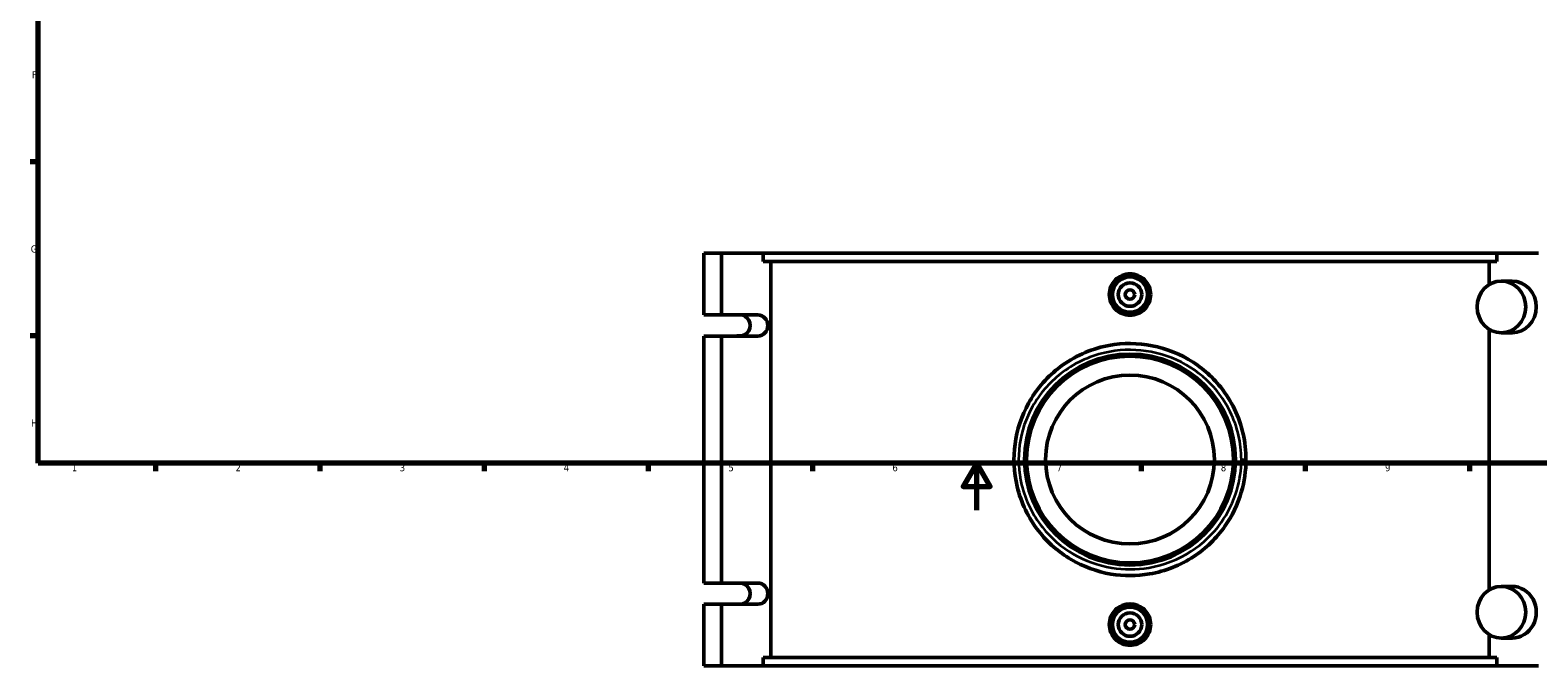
# Model space of a CAD drawing. Header units: millimetres. Extents: x -15 to 1200, y -66 to 1201.
# Tile 1 of 5: x 17 to 660, y -66 to 205. Entities that reach past the tile are written whole.
import ezdxf

# ---------------------------------------------------------------- set-up
doc = ezdxf.new("R2010")
doc.units = ezdxf.units.MM
for name, color, linetype, lineweight in [('Border (ANSI)', 7, 'Continuous', 70), ('Visible (ANSI)', 7, 'Continuous', 50), ('Visible Narrow (ANSI)', 7, 'Continuous', 35)]:
    doc.layers.add(name, color=color, linetype=linetype, lineweight=lineweight)
doc.styles.add('Note Text (ANSI)', font='tahoma.ttf')

# ---------------------------------------------------------------- blocks, each defined once
blk = doc.blocks.new('Borders Default Border')
at = {"layer": 'Border (ANSI)'}
for p, q in [((20, 148.5), (16.55, 148.5)), ((20, 74.25), (16.55, 74.25)), ((70.08, 20), (70.08, 16.55)), ((140.17, 20), (140.17, 16.55)), ((210.25, 20), (210.25, 16.55)), ((280.33, 20), (280.33, 16.55)), ((350.42, 20), (350.42, 16.55)), ((490.58, 20), (490.58, 16.55)), ((560.67, 20), (560.67, 16.55)), ((630.75, 20), (630.75, 16.55))]:
    blk.add_line(p, q, dxfattribs=at)
at = {"layer": 'Border (ANSI)', "flags": 128}
for points in [[(20, 20), (20, 574), (821, 574), (821, 20), (20, 20)], [(420.5, 0), (420.5, 20), (414.73, 10), (426.27, 10), (420.5, 20)]]:
    blk.add_lwpolyline(points, dxfattribs=at)
at = {"layer": 'Border (ANSI)', "char_height": 3.05, "attachment_point": 7, "style": 'Note Text (ANSI)'}
for s, insert in [('F', (17.29, 184.1)), ('G', (16.81, 109.79)), ('H', (16.97, 35.6)), ('1', (34.35, 16.55)), ('2', (104.2, 16.55)), ('3', (174.26, 16.49)), ('4', (244.23, 16.55)), ('5', (314.48, 16.49)), ('6', (384.49, 16.49)), ('7', (454.6, 16.55)), ('8', (524.63, 16.48)), ('9', (594.7, 16.49))]:
    blk.add_mtext(s, dxfattribs=dict(at, insert=insert))

msp = doc.modelspace()

# ---------------------------------------------------------------- linework, layer by layer
at = {"layer": 'Visible (ANSI)'}
for p, q in [((304.031, 109.529), (311.573, 109.529)), ((304.031, 109.529), (304.031, 83.229)), ((311.573, 109.529), (311.573, 83.229)), ((311.573, 109.529), (329.368, 109.529)), ((329.368, 109.529), (329.368, 106.009)), ((329.368, 109.529), (642.356, 109.529)), ((642.356, 106.009), (642.356, 109.529)), ((660.151, 109.529), (642.356, 109.529)), ((642.356, 106.009), (329.368, 106.009)), ((332.636, 106.009), (332.636, -62.951)), ((639.087, 96.146), (639.087, 106.009)), ((644.349, 97.674), (648.874, 97.674)), ((304.031, 83.229), (311.573, 83.229)), ((311.573, 83.229), (327.078, 83.229)), ((304.031, 74.229), (304.031, -31.171)), ((311.573, 74.229), (304.031, 74.229)), ((311.573, 74.229), (311.573, -31.171)), ((327.078, 74.229), (311.573, 74.229)), ((320.423, 74.329), (318.169, 74.329)), ((318.169, 74.329), (318.169, 74.229)), ((639.087, -34.094), (639.087, 77.152)), ((644.349, 75.624), (648.874, 75.624)), ((304.031, -31.171), (311.573, -31.171)), ((311.573, -31.171), (327.078, -31.171)), ((318.169, -31.171), (318.169, -31.271)), ((318.169, -31.271), (320.423, -31.271)), ((648.874, -32.566), (644.349, -32.566)), ((304.031, -40.171), (304.031, -66.471)), ((311.573, -40.171), (304.031, -40.171)), ((311.573, -40.171), (311.573, -66.471)), ((327.078, -40.171), (311.573, -40.171)), ((639.087, -62.951), (639.087, -53.088)), ((648.874, -54.616), (644.349, -54.616)), ((642.356, -62.951), (329.368, -62.951)), ((329.368, -62.951), (329.368, -66.471)), ((642.356, -66.471), (642.356, -62.951)), ((304.031, -66.471), (311.573, -66.471)), ((311.573, -66.471), (329.368, -66.471)), ((329.368, -66.471), (642.356, -66.471)), ((660.151, -66.471), (642.356, -66.471))]:
    msp.add_line(p, q, dxfattribs=at)
for centre, radius in [((485.862, 91.929), 7.5), ((485.862, 91.929), 5), ((485.862, 91.929), 2), ((485.862, 21.529), 45), ((485.862, 21.529), 44.1), ((485.862, 21.529), 36), ((485.862, -48.871), 7.5), ((485.862, -48.871), 5), ((485.862, -48.871), 2)]:
    msp.add_circle(centre, radius, dxfattribs=at)
for centre in [(644.349, 86.649), (644.349, -43.591)]:
    msp.add_ellipse(centre, major_axis=(0, -11.025), ratio=0.9396926, dxfattribs=at)
for centre, major_axis, start_param, end_param in [((648.874, 86.649), (0, 11.025), 3.1415927, 6.2831853), ((319.536, 78.729), (0, -4.5), 0, 3.1415927), ((327.078, 78.729), (0, 4.5), 3.1415927, 6.2831853), ((319.536, -35.671), (0, -4.5), 0, 3.1415927), ((327.078, -35.671), (0, 4.5), 3.1415927, 6.2831853), ((648.874, -43.591), (0, -11.025), 0, 3.1415927)]:
    msp.add_ellipse(centre, major_axis=major_axis, ratio=0.9396926, start_param=start_param, end_param=end_param, dxfattribs=at)
for points, knots in [([(494.694, 91.929), (494.694, 90.82), (494.471, 89.638), (493.567, 87.464), (492.886, 86.473), (491.316, 84.91), (490.323, 84.233), (488.15, 83.337), (486.969, 83.116), (484.755, 83.116), (483.574, 83.337), (481.4, 84.233), (480.408, 84.91), (478.838, 86.473), (478.156, 87.464), (477.252, 89.638), (477.03, 90.82), (477.03, 93.037), (477.252, 94.219), (478.155, 96.391), (478.836, 97.382), (480.405, 98.946), (481.398, 99.623), (483.572, 100.521), (484.754, 100.741), (486.969, 100.741), (488.151, 100.521), (490.326, 99.623), (491.318, 98.946), (492.888, 97.382), (493.568, 96.391), (494.472, 94.219), (494.694, 93.037), (494.694, 91.929)], [0, 0, 0, 0, 0.3326644, 0.3326644, 0.6653288, 0.6653288, 0.9974326, 0.9974326, 1.3295363, 1.3295363, 1.6616401, 1.6616401, 1.9937439, 1.9937439, 2.3264083, 2.3264083, 2.6590727, 2.6590727, 2.9915419, 2.9915419, 3.3240111, 3.3240111, 3.6563099, 3.6563099, 3.9886088, 3.9886088, 4.3209077, 4.3209077, 4.6532066, 4.6532066, 4.9856758, 4.9856758, 5.318145, 5.318145, 5.318145, 5.318145]), ([(535.362, 21.529), (535.362, 25.236), (534.943, 28.944), (532.465, 39.792), (529.166, 46.616), (520.768, 57.151), (516.085, 61.204), (505.36, 67.462), (499.278, 69.597), (486.902, 71.4), (480.629, 71.135), (467.478, 68.072), (460.732, 64.796), (449.964, 56.22), (445.711, 51.197), (439.604, 40.18), (437.631, 34.255), (435.996, 22.154), (436.302, 15.991), (439.349, 3.143), (442.522, -3.42), (450.706, -13.858), (455.41, -17.981), (465.931, -24.183), (471.724, -26.298), (483.174, -28.206), (488.788, -28.193), (500.966, -26.103), (507.428, -23.54), (518.284, -16.388), (522.809, -11.993), (529.473, -2.5), (531.849, 2.429), (534.686, 12.128), (535.362, 16.827), (535.362, 21.529)], [-45.003218, -45.003218, -45.003218, -45.003218, -43.9350508, -43.9350508, -41.7917816, -41.7917816, -40.0200355, -40.0200355, -38.1905738, -38.1905738, -36.4144009, -36.4144009, -34.2937191, -34.2937191, -32.4146408, -32.4146408, -30.6407422, -30.6407422, -28.8943026, -28.8943026, -26.8294359, -26.8294359, -25.0404253, -25.0404253, -23.287052, -23.287052, -21.6933114, -21.6933114, -19.7241155, -19.7241155, -17.9201837, -17.9201837, -16.3555208, -16.3555208, -15.0010727, -15.0010727, -15.0010727, -15.0010727]), ([(494.694, -48.871), (494.694, -49.979), (494.472, -51.161), (493.568, -53.334), (492.888, -54.325), (491.318, -55.888), (490.326, -56.565), (488.151, -57.463), (486.969, -57.684), (484.754, -57.684), (483.572, -57.463), (481.398, -56.565), (480.405, -55.888), (478.836, -54.325), (478.155, -53.334), (477.252, -51.161), (477.03, -49.979), (477.03, -48.871), (477.03, -47.762), (477.252, -46.58), (478.156, -44.406), (478.838, -43.415), (480.408, -41.852), (481.4, -41.176), (483.574, -40.279), (484.755, -40.059), (486.969, -40.059), (488.15, -40.279), (490.323, -41.176), (491.316, -41.852), (492.886, -43.415), (493.567, -44.406), (494.471, -46.58), (494.694, -47.762), (494.694, -48.871)], [2.6590727, 2.6590727, 2.6590727, 2.6590727, 2.9915419, 2.9915419, 3.3240111, 3.3240111, 3.6563099, 3.6563099, 3.9886088, 3.9886088, 4.3209077, 4.3209077, 4.6532066, 4.6532066, 4.9856758, 4.9856758, 5.318145, 5.318145, 5.318145, 5.6508094, 5.6508094, 5.9834737, 5.9834737, 6.3155775, 6.3155775, 6.6476813, 6.6476813, 6.9797851, 6.9797851, 7.3118889, 7.3118889, 7.6445533, 7.6445533, 7.9772176, 7.9772176, 7.9772176, 7.9772176])]:
    msp.add_open_spline(points, degree=3, knots=knots, dxfattribs=at)
at = {"layer": 'Visible Narrow (ANSI)'}
msp.add_line((533.545, 21.529), (535.356, 21.529), dxfattribs=at)
msp.add_open_spline([(533.377, 21.529), (533.377, 17.084), (532.729, 12.64), (530.004, 3.471), (527.724, -1.189), (521.327, -10.165), (516.984, -14.32), (506.563, -21.081), (500.36, -23.505), (488.671, -25.481), (483.282, -25.493), (472.291, -23.689), (466.73, -21.69), (456.631, -15.826), (452.115, -11.928), (444.26, -2.059), (441.215, 4.146), (438.289, 16.293), (437.996, 22.12), (439.565, 33.561), (441.459, 39.163), (447.321, 49.578), (451.404, 54.327), (461.74, 62.436), (468.215, 65.533), (480.839, 68.429), (486.86, 68.68), (498.74, 66.975), (504.578, 64.956), (514.873, 59.04), (519.368, 55.208), (527.43, 45.247), (530.596, 38.796), (532.975, 28.539), (533.377, 25.034), (533.377, 21.529)], degree=3, knots=[15.0010727, 15.0010727, 15.0010727, 15.0010727, 16.3555208, 16.3555208, 17.9201837, 17.9201837, 19.7241155, 19.7241155, 21.6933114, 21.6933114, 23.287052, 23.287052, 25.0404253, 25.0404253, 26.8294359, 26.8294359, 28.8943026, 28.8943026, 30.6407422, 30.6407422, 32.4146408, 32.4146408, 34.2937191, 34.2937191, 36.4144009, 36.4144009, 38.1905738, 38.1905738, 40.0200355, 40.0200355, 41.7917816, 41.7917816, 43.9350508, 43.9350508, 45.003218, 45.003218, 45.003218, 45.003218], dxfattribs=at)

# ---------------------------------------------------------------- block references
msp.add_blockref('Borders Default Border', (0, 0))

doc.saveas('drawing.dxf')
